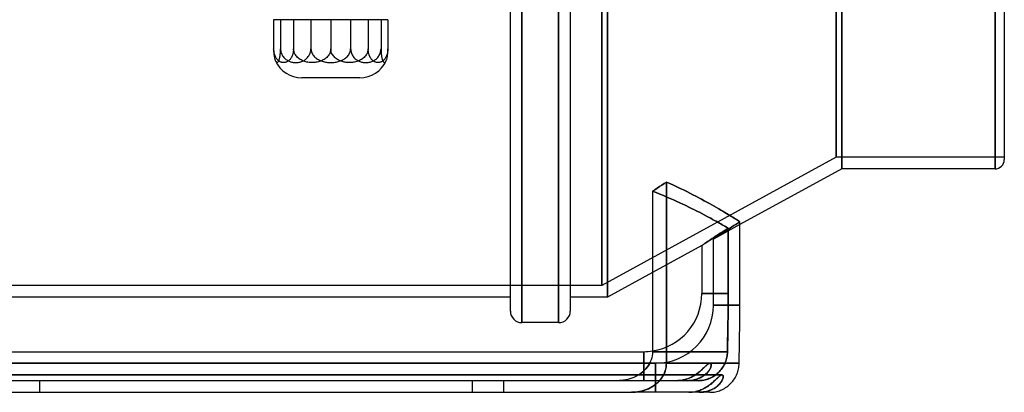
# Model space of a CAD drawing. Header units: millimetres. Extents: x -129 to 129, y -100 to 88.
# Tile 4 of 5: x -41 to 129, y -100 to -36. Entities that reach past the tile are written whole.
import ezdxf

# ---------------------------------------------------------------- set-up
doc = ezdxf.new("R2010")
doc.units = ezdxf.units.MM
doc.layers.add('HIDDEN', color=7, linetype='Continuous')
doc.layers.add('THICK', color=7, linetype='Continuous')

msp = doc.modelspace()

# ---------------------------------------------------------------- linework, layer by layer
at = {"layer": 'HIDDEN'}
for p, q in [((60.6, 83.6), (60.6, -83.6)), ((59.6, 81.6), (59.6, -81.6)), ((59.6, -81.6), (59.6, 81.6)), ((101, 61.5), (101, -61.5)), ((100, 59.5), (100, -59.5)), ((100, -59.5), (100, 59.5)), ((127.4, 0), (127.4, -61.5)), ((45.86, -88), (45.86, 0)), ((52.18, -88), (52.18, 0)), ((4.24, -35.8), (3.05, -35.8)), ((3.05, -35.8), (3.05, -40.8)), ((9.48, -35.8), (4.24, -35.8)), ((4.24, -35.8), (4.24, -40.8)), ((6.47, -35.8), (6.47, -40.8)), ((16.32, -35.8), (9.48, -35.8)), ((9.48, -35.8), (9.48, -40.8)), ((12.9, -35.8), (12.9, -40.8)), ((21.56, -35.8), (16.32, -35.8)), ((16.32, -35.8), (16.32, -40.8)), ((19.33, -35.8), (19.33, -40.8)), ((22.75, -35.8), (21.56, -35.8)), ((21.56, -35.8), (21.56, -40.8)), ((22.75, -35.8), (22.75, -40.8)), ((3.05, -40.8), (3.05, -41.01)), ((3.06, -40.99), (3.05, -40.8)), ((3.05, -41.01), (3.06, -41.22)), ((3.07, -41.18), (3.06, -40.99)), ((3.06, -41.22), (3.07, -41.41)), ((3.1, -41.36), (3.07, -41.18)), ((3.07, -41.41), (3.09, -41.6)), ((3.09, -41.6), (3.1, -41.79)), ((3.13, -41.54), (3.1, -41.36)), ((3.1, -41.79), (3.12, -41.95)), ((3.12, -41.95), (3.15, -42.11)), ((3.18, -41.71), (3.13, -41.54)), ((3.15, -42.11), (3.17, -42.26)), ((3.17, -42.26), (3.2, -42.4)), ((3.23, -41.88), (3.18, -41.71)), ((3.2, -42.4), (3.23, -42.52)), ((3.29, -42.02), (3.23, -41.88)), ((3.35, -42.16), (3.29, -42.02)), ((3.43, -42.3), (3.35, -42.16)), ((3.5, -42.42), (3.43, -42.3)), ((3.58, -42.53), (3.5, -42.42)), ((4.08, -42.45), (4.1, -42.33)), ((4.1, -42.33), (4.13, -42.19)), ((4.13, -42.19), (4.15, -42.05)), ((4.15, -42.05), (4.17, -41.9)), ((4.17, -41.9), (4.19, -41.74)), ((4.19, -41.74), (4.21, -41.56)), ((4.21, -41.56), (4.22, -41.38)), ((4.22, -41.38), (4.23, -41.19)), ((4.23, -41.19), (4.24, -40.99)), ((4.24, -40.8), (4.25, -40.99)), ((4.24, -40.99), (4.24, -40.8)), ((4.25, -40.99), (4.27, -41.18)), ((4.27, -41.18), (4.31, -41.36)), ((4.31, -41.36), (4.37, -41.54)), ((4.37, -41.54), (4.44, -41.71)), ((4.44, -41.71), (4.52, -41.88)), ((4.52, -41.88), (4.6, -42.02)), ((4.6, -42.02), (4.7, -42.16)), ((4.7, -42.16), (4.81, -42.3)), ((4.81, -42.3), (4.93, -42.42)), ((4.93, -42.42), (5.04, -42.53)), ((6.02, -42.42), (5.95, -42.53)), ((6.1, -42.3), (6.02, -42.42)), ((6.17, -42.16), (6.1, -42.3)), ((6.24, -42.02), (6.17, -42.16)), ((6.29, -41.88), (6.24, -42.02)), ((6.34, -41.71), (6.29, -41.88)), ((6.39, -41.54), (6.34, -41.71)), ((6.42, -41.36), (6.39, -41.54)), ((6.45, -41.18), (6.42, -41.36)), ((6.47, -40.99), (6.45, -41.18)), ((6.48, -40.99), (6.47, -40.8)), ((6.47, -40.8), (6.47, -40.99)), ((6.51, -41.18), (6.48, -40.99)), ((6.56, -41.36), (6.51, -41.18)), ((6.63, -41.54), (6.56, -41.36)), ((6.71, -41.71), (6.63, -41.54)), ((6.81, -41.88), (6.71, -41.71)), ((6.92, -42.02), (6.81, -41.88)), ((7.04, -42.16), (6.92, -42.02)), ((7.17, -42.3), (7.04, -42.16)), ((7.32, -42.42), (7.17, -42.3)), ((7.46, -42.53), (7.32, -42.42)), ((8.68, -42.53), (8.79, -42.42)), ((8.79, -42.42), (8.91, -42.3)), ((8.91, -42.3), (9.02, -42.16)), ((9.02, -42.16), (9.12, -42.02)), ((9.12, -42.02), (9.2, -41.88)), ((9.2, -41.88), (9.28, -41.71)), ((9.28, -41.71), (9.35, -41.54)), ((9.35, -41.54), (9.41, -41.36)), ((9.41, -41.36), (9.45, -41.18)), ((9.45, -41.18), (9.47, -40.99)), ((9.47, -40.99), (9.48, -40.8)), ((9.48, -40.8), (9.49, -40.98)), ((9.49, -40.98), (9.52, -41.17)), ((9.52, -41.17), (9.57, -41.34)), ((9.57, -41.34), (9.63, -41.51)), ((9.63, -41.51), (9.72, -41.68)), ((9.72, -41.68), (9.81, -41.84)), ((9.81, -41.84), (9.92, -41.98)), ((9.92, -41.98), (10.04, -42.12)), ((10.04, -42.12), (10.17, -42.25)), ((10.17, -42.25), (10.32, -42.37)), ((10.32, -42.37), (10.46, -42.48)), ((12.06, -42.42), (11.91, -42.53)), ((12.2, -42.3), (12.06, -42.42)), ((12.33, -42.16), (12.2, -42.3)), ((12.46, -42.02), (12.33, -42.16)), ((12.56, -41.88), (12.46, -42.02)), ((12.66, -41.71), (12.56, -41.88)), ((12.75, -41.54), (12.66, -41.71)), ((12.81, -41.36), (12.75, -41.54)), ((12.86, -41.18), (12.81, -41.36)), ((12.89, -40.99), (12.86, -41.18)), ((12.9, -40.8), (12.89, -40.99)), ((12.91, -40.99), (12.9, -40.8)), ((12.94, -41.18), (12.91, -40.99)), ((12.99, -41.36), (12.94, -41.18)), ((13.05, -41.54), (12.99, -41.36)), ((13.14, -41.71), (13.05, -41.54)), ((13.24, -41.88), (13.14, -41.71)), ((13.34, -42.02), (13.24, -41.88)), ((13.47, -42.16), (13.34, -42.02)), ((13.6, -42.3), (13.47, -42.16)), ((13.74, -42.42), (13.6, -42.3)), ((13.89, -42.53), (13.74, -42.42)), ((15.34, -42.48), (15.48, -42.37)), ((15.48, -42.37), (15.63, -42.25)), ((15.63, -42.25), (15.76, -42.12)), ((15.76, -42.12), (15.88, -41.98)), ((15.88, -41.98), (15.99, -41.84)), ((15.99, -41.84), (16.08, -41.68)), ((16.08, -41.68), (16.17, -41.51)), ((16.17, -41.51), (16.23, -41.34)), ((16.23, -41.34), (16.28, -41.17)), ((16.28, -41.17), (16.31, -40.98)), ((16.31, -40.98), (16.32, -40.8)), ((16.32, -40.8), (16.33, -40.99)), ((16.33, -40.99), (16.35, -41.18)), ((16.35, -41.18), (16.39, -41.36)), ((16.39, -41.36), (16.45, -41.54)), ((16.45, -41.54), (16.52, -41.71)), ((16.52, -41.71), (16.6, -41.88)), ((16.6, -41.88), (16.68, -42.02)), ((16.68, -42.02), (16.78, -42.16)), ((16.78, -42.16), (16.89, -42.3)), ((16.89, -42.3), (17.01, -42.42)), ((17.01, -42.42), (17.12, -42.53)), ((18.48, -42.42), (18.34, -42.53)), ((18.63, -42.3), (18.48, -42.42)), ((18.76, -42.16), (18.63, -42.3)), ((18.88, -42.02), (18.76, -42.16)), ((18.99, -41.88), (18.88, -42.02)), ((19.09, -41.71), (18.99, -41.88)), ((19.17, -41.54), (19.09, -41.71)), ((19.24, -41.36), (19.17, -41.54)), ((19.29, -41.18), (19.24, -41.36)), ((19.32, -40.99), (19.29, -41.18)), ((19.33, -40.8), (19.32, -40.99)), ((19.33, -40.99), (19.33, -40.8)), ((19.35, -41.18), (19.33, -40.99)), ((19.38, -41.36), (19.35, -41.18)), ((19.41, -41.54), (19.38, -41.36)), ((19.46, -41.71), (19.41, -41.54)), ((19.51, -41.88), (19.46, -41.71)), ((19.56, -42.02), (19.51, -41.88)), ((19.63, -42.16), (19.56, -42.02)), ((19.7, -42.3), (19.63, -42.16)), ((19.78, -42.42), (19.7, -42.3)), ((19.85, -42.53), (19.78, -42.42)), ((20.76, -42.53), (20.87, -42.42)), ((20.87, -42.42), (20.99, -42.3)), ((20.99, -42.3), (21.1, -42.16)), ((21.1, -42.16), (21.2, -42.02)), ((21.2, -42.02), (21.28, -41.88)), ((21.28, -41.88), (21.36, -41.71)), ((21.36, -41.71), (21.43, -41.54)), ((21.43, -41.54), (21.49, -41.36)), ((21.49, -41.36), (21.53, -41.18)), ((21.53, -41.18), (21.55, -40.99)), ((21.55, -40.99), (21.56, -40.8)), ((21.56, -40.8), (21.56, -40.99)), ((21.56, -40.99), (21.57, -41.19)), ((21.57, -41.19), (21.58, -41.38)), ((21.58, -41.38), (21.59, -41.56)), ((21.59, -41.56), (21.61, -41.74)), ((21.61, -41.74), (21.63, -41.9)), ((21.63, -41.9), (21.65, -42.05)), ((21.65, -42.05), (21.67, -42.19)), ((21.67, -42.19), (21.7, -42.33)), ((21.7, -42.33), (21.72, -42.45)), ((22.3, -42.42), (22.22, -42.53)), ((22.37, -42.3), (22.3, -42.42)), ((22.45, -42.16), (22.37, -42.3)), ((22.51, -42.02), (22.45, -42.16)), ((22.57, -41.88), (22.51, -42.02)), ((22.62, -41.71), (22.57, -41.88)), ((22.57, -42.52), (22.6, -42.4)), ((22.6, -42.4), (22.63, -42.26)), ((22.67, -41.54), (22.62, -41.71)), ((22.63, -42.26), (22.65, -42.11)), ((22.65, -42.11), (22.68, -41.95)), ((22.7, -41.36), (22.67, -41.54)), ((22.68, -41.95), (22.7, -41.79)), ((22.73, -41.18), (22.7, -41.36)), ((22.7, -41.79), (22.71, -41.6)), ((22.71, -41.6), (22.73, -41.41)), ((22.74, -40.99), (22.73, -41.18)), ((22.73, -41.41), (22.74, -41.22)), ((22.75, -40.8), (22.74, -40.99)), ((22.74, -41.22), (22.75, -41.01)), ((22.75, -41.01), (22.75, -40.8)), ((3.23, -42.52), (3.26, -42.63)), ((3.26, -42.63), (3.29, -42.73)), ((3.29, -42.73), (3.33, -42.82)), ((3.33, -42.82), (3.36, -42.89)), ((3.36, -42.89), (3.39, -42.96)), ((3.39, -42.96), (3.42, -43.01)), ((3.42, -43.01), (3.46, -43.06)), ((3.46, -43.06), (3.49, -43.1)), ((3.49, -43.1), (3.53, -43.13)), ((3.53, -43.13), (3.56, -43.16)), ((3.56, -43.16), (3.59, -43.17)), ((3.66, -42.63), (3.58, -42.53)), ((3.59, -43.17), (3.63, -43.18)), ((3.63, -43.18), (3.66, -43.18)), ((3.74, -42.72), (3.66, -42.63)), ((3.66, -43.18), (3.69, -43.17)), ((3.69, -43.17), (3.73, -43.16)), ((3.73, -43.16), (3.76, -43.14)), ((3.83, -42.81), (3.74, -42.72)), ((3.76, -43.14), (3.8, -43.11)), ((3.8, -43.11), (3.83, -43.07)), ((3.92, -42.88), (3.83, -42.81)), ((3.83, -43.07), (3.86, -43.02)), ((3.86, -43.02), (3.9, -42.96)), ((3.9, -42.96), (3.93, -42.9)), ((4, -42.94), (3.92, -42.88)), ((3.93, -42.9), (3.96, -42.83)), ((3.96, -42.83), (3.99, -42.75)), ((3.99, -42.75), (4.02, -42.66)), ((4.1, -43), (4, -42.94)), ((4.02, -42.66), (4.05, -42.56)), ((4.05, -42.56), (4.08, -42.45)), ((4.19, -43.05), (4.1, -43)), ((4.29, -43.09), (4.19, -43.05)), ((4.38, -43.12), (4.29, -43.09)), ((4.48, -43.15), (4.38, -43.12)), ((4.58, -43.17), (4.48, -43.15)), ((4.67, -43.18), (4.58, -43.17)), ((4.76, -43.18), (4.67, -43.18)), ((4.85, -43.18), (4.76, -43.18)), ((4.95, -43.17), (4.85, -43.18)), ((5.04, -43.15), (4.95, -43.17)), ((5.04, -42.53), (5.17, -42.63)), ((5.14, -43.12), (5.04, -43.15)), ((5.24, -43.09), (5.14, -43.12)), ((5.17, -42.63), (5.3, -42.72)), ((5.33, -43.05), (5.24, -43.09)), ((5.3, -42.72), (5.43, -42.81)), ((5.43, -43), (5.33, -43.05)), ((5.43, -42.81), (5.56, -42.88)), ((5.52, -42.94), (5.43, -43)), ((5.61, -42.88), (5.52, -42.94)), ((5.56, -42.88), (5.7, -42.94)), ((5.69, -42.81), (5.61, -42.88)), ((5.78, -42.72), (5.69, -42.81)), ((5.7, -42.94), (5.84, -43)), ((5.87, -42.63), (5.78, -42.72)), ((5.84, -43), (5.98, -43.05)), ((5.95, -42.53), (5.87, -42.63)), ((5.98, -43.05), (6.13, -43.09)), ((6.13, -43.09), (6.28, -43.12)), ((6.28, -43.12), (6.43, -43.15)), ((6.43, -43.15), (6.57, -43.17)), ((6.57, -43.17), (6.72, -43.18)), ((6.72, -43.18), (6.86, -43.18)), ((6.86, -43.18), (7, -43.18)), ((7, -43.18), (7.15, -43.17)), ((7.15, -43.17), (7.29, -43.15)), ((7.29, -43.15), (7.44, -43.12)), ((7.44, -43.12), (7.59, -43.09)), ((7.61, -42.63), (7.46, -42.53)), ((7.59, -43.09), (7.74, -43.05)), ((7.77, -42.72), (7.61, -42.63)), ((7.74, -43.05), (7.88, -43)), ((7.94, -42.81), (7.77, -42.72)), ((7.88, -43), (8.02, -42.94)), ((8.1, -42.88), (7.94, -42.81)), ((8.02, -42.94), (8.16, -42.88)), ((8.26, -42.94), (8.1, -42.88)), ((8.16, -42.88), (8.29, -42.81)), ((8.43, -43), (8.26, -42.94)), ((8.29, -42.81), (8.42, -42.72)), ((8.42, -42.72), (8.55, -42.63)), ((8.61, -43.05), (8.43, -43)), ((8.55, -42.63), (8.68, -42.53)), ((8.79, -43.09), (8.61, -43.05)), ((8.97, -43.12), (8.79, -43.09)), ((9.15, -43.15), (8.97, -43.12)), ((9.34, -43.17), (9.15, -43.15)), ((9.51, -43.18), (9.34, -43.17)), ((9.69, -43.18), (9.51, -43.18)), ((9.86, -43.18), (9.69, -43.18)), ((10.04, -43.17), (9.86, -43.18)), ((10.22, -43.15), (10.04, -43.17)), ((10.4, -43.12), (10.22, -43.15)), ((10.58, -43.09), (10.4, -43.12)), ((10.46, -42.48), (10.61, -42.58)), ((10.76, -43.05), (10.58, -43.09)), ((10.61, -42.58), (10.77, -42.68)), ((10.94, -43), (10.76, -43.05)), ((10.77, -42.68), (10.94, -42.76)), ((10.94, -42.76), (11.11, -42.84)), ((11.11, -42.94), (10.94, -43)), ((11.11, -42.84), (11.27, -42.9)), ((11.28, -42.88), (11.11, -42.94)), ((11.27, -42.9), (11.44, -42.96)), ((11.43, -42.81), (11.28, -42.88)), ((11.6, -42.72), (11.43, -42.81)), ((11.44, -42.96), (11.62, -43.01)), ((11.76, -42.63), (11.6, -42.72)), ((11.62, -43.01), (11.8, -43.06)), ((11.91, -42.53), (11.76, -42.63)), ((11.8, -43.06), (11.99, -43.1)), ((11.99, -43.1), (12.17, -43.13)), ((12.17, -43.13), (12.36, -43.15)), ((12.36, -43.15), (12.54, -43.17)), ((12.54, -43.17), (12.72, -43.18)), ((12.72, -43.18), (12.9, -43.18)), ((12.9, -43.18), (13.08, -43.18)), ((13.08, -43.18), (13.26, -43.17)), ((13.26, -43.17), (13.44, -43.15)), ((13.44, -43.15), (13.63, -43.13)), ((13.63, -43.13), (13.81, -43.1)), ((13.81, -43.1), (14, -43.06)), ((14.04, -42.63), (13.89, -42.53)), ((14, -43.06), (14.18, -43.01)), ((14.2, -42.72), (14.04, -42.63)), ((14.18, -43.01), (14.36, -42.96)), ((14.37, -42.81), (14.2, -42.72)), ((14.36, -42.96), (14.53, -42.9)), ((14.52, -42.88), (14.37, -42.81)), ((14.69, -42.94), (14.52, -42.88)), ((14.53, -42.9), (14.69, -42.84)), ((14.69, -42.84), (14.86, -42.76)), ((14.86, -43), (14.69, -42.94)), ((14.86, -42.76), (15.03, -42.68)), ((15.04, -43.05), (14.86, -43)), ((15.03, -42.68), (15.19, -42.58)), ((15.22, -43.09), (15.04, -43.05)), ((15.19, -42.58), (15.34, -42.48)), ((15.4, -43.12), (15.22, -43.09)), ((15.58, -43.15), (15.4, -43.12)), ((15.76, -43.17), (15.58, -43.15)), ((15.94, -43.18), (15.76, -43.17)), ((16.11, -43.18), (15.94, -43.18)), ((16.29, -43.18), (16.11, -43.18)), ((16.46, -43.17), (16.29, -43.18)), ((16.65, -43.15), (16.46, -43.17)), ((16.83, -43.12), (16.65, -43.15)), ((17.01, -43.09), (16.83, -43.12)), ((17.19, -43.05), (17.01, -43.09)), ((17.12, -42.53), (17.25, -42.63)), ((17.37, -43), (17.19, -43.05)), ((17.25, -42.63), (17.38, -42.72)), ((17.54, -42.94), (17.37, -43)), ((17.38, -42.72), (17.51, -42.81)), ((17.51, -42.81), (17.64, -42.88)), ((17.7, -42.88), (17.54, -42.94)), ((17.64, -42.88), (17.78, -42.94)), ((17.86, -42.81), (17.7, -42.88)), ((17.78, -42.94), (17.92, -43)), ((18.03, -42.72), (17.86, -42.81)), ((17.92, -43), (18.06, -43.05)), ((18.19, -42.63), (18.03, -42.72)), ((18.06, -43.05), (18.21, -43.09)), ((18.34, -42.53), (18.19, -42.63)), ((18.21, -43.09), (18.36, -43.12)), ((18.36, -43.12), (18.51, -43.15)), ((18.51, -43.15), (18.65, -43.17)), ((18.65, -43.17), (18.8, -43.18)), ((18.8, -43.18), (18.94, -43.18)), ((18.94, -43.18), (19.08, -43.18)), ((19.08, -43.18), (19.23, -43.17)), ((19.23, -43.17), (19.37, -43.15)), ((19.37, -43.15), (19.52, -43.12)), ((19.52, -43.12), (19.67, -43.09)), ((19.67, -43.09), (19.82, -43.05)), ((19.82, -43.05), (19.96, -43)), ((19.93, -42.63), (19.85, -42.53)), ((20.02, -42.72), (19.93, -42.63)), ((19.96, -43), (20.1, -42.94)), ((20.11, -42.81), (20.02, -42.72)), ((20.1, -42.94), (20.24, -42.88)), ((20.19, -42.88), (20.11, -42.81)), ((20.28, -42.94), (20.19, -42.88)), ((20.24, -42.88), (20.37, -42.81)), ((20.37, -43), (20.28, -42.94)), ((20.37, -42.81), (20.5, -42.72)), ((20.47, -43.05), (20.37, -43)), ((20.56, -43.09), (20.47, -43.05)), ((20.5, -42.72), (20.63, -42.63)), ((20.66, -43.12), (20.56, -43.09)), ((20.63, -42.63), (20.76, -42.53)), ((20.76, -43.15), (20.66, -43.12)), ((20.85, -43.17), (20.76, -43.15)), ((20.95, -43.18), (20.85, -43.17)), ((21.04, -43.18), (20.95, -43.18)), ((21.13, -43.18), (21.04, -43.18)), ((21.22, -43.17), (21.13, -43.18)), ((21.32, -43.15), (21.22, -43.17)), ((21.42, -43.12), (21.32, -43.15)), ((21.51, -43.09), (21.42, -43.12)), ((21.61, -43.05), (21.51, -43.09)), ((21.7, -43), (21.61, -43.05)), ((21.8, -42.94), (21.7, -43)), ((21.72, -42.45), (21.75, -42.56)), ((21.75, -42.56), (21.78, -42.66)), ((21.78, -42.66), (21.81, -42.75)), ((21.88, -42.88), (21.8, -42.94)), ((21.81, -42.75), (21.84, -42.83)), ((21.84, -42.83), (21.87, -42.9)), ((21.87, -42.9), (21.9, -42.96)), ((21.97, -42.81), (21.88, -42.88)), ((21.9, -42.96), (21.94, -43.02)), ((21.94, -43.02), (21.97, -43.07)), ((22.06, -42.72), (21.97, -42.81)), ((21.97, -43.07), (22, -43.11)), ((22, -43.11), (22.04, -43.14)), ((22.04, -43.14), (22.07, -43.16)), ((22.14, -42.63), (22.06, -42.72)), ((22.07, -43.16), (22.11, -43.17)), ((22.11, -43.17), (22.14, -43.18)), ((22.22, -42.53), (22.14, -42.63)), ((22.14, -43.18), (22.17, -43.18)), ((22.17, -43.18), (22.21, -43.17)), ((22.21, -43.17), (22.24, -43.16)), ((22.24, -43.16), (22.27, -43.13)), ((22.27, -43.13), (22.31, -43.1)), ((22.31, -43.1), (22.34, -43.06)), ((22.34, -43.06), (22.38, -43.01)), ((22.38, -43.01), (22.41, -42.96)), ((22.41, -42.96), (22.44, -42.89)), ((22.44, -42.89), (22.47, -42.82)), ((22.47, -42.82), (22.51, -42.73)), ((22.51, -42.73), (22.54, -42.63)), ((22.54, -42.63), (22.57, -42.52)), ((12.9, -45.8), (7.9, -45.8)), ((17.9, -45.8), (12.9, -45.8)), ((100, -59.5), (59.6, -81.6)), ((129, -59.5), (100, -59.5)), ((69.96, -64.29), (69.57, -64.56)), ((70.36, -64.03), (69.96, -64.29)), ((70.75, -63.77), (70.36, -64.03)), ((70.75, -95), (70.75, -63.77)), ((71.36, -64.04), (70.75, -63.77)), ((71.97, -64.31), (71.36, -64.04)), ((72.56, -64.59), (71.97, -64.31)), ((68.77, -65.09), (68.37, -65.36)), ((69, -65.6), (68.37, -65.36)), ((68.37, -65.36), (69, -65.6)), ((69.17, -64.82), (68.77, -65.09)), ((69.63, -65.85), (69, -65.6)), ((69, -65.6), (69.63, -65.85)), ((69.57, -64.56), (69.17, -64.82)), ((70.24, -66.1), (69.63, -65.85)), ((69.63, -65.85), (70.24, -66.1)), ((70.83, -66.35), (70.24, -66.1)), ((70.24, -66.1), (70.83, -66.35)), ((73.13, -64.86), (72.56, -64.59)), ((73.7, -65.14), (73.13, -64.86)), ((74.25, -65.41), (73.7, -65.14)), ((74.79, -65.68), (74.25, -65.41)), ((75.31, -65.95), (74.79, -65.68)), ((75.83, -66.22), (75.31, -65.95)), ((71.42, -66.6), (70.83, -66.35)), ((70.83, -66.35), (71.42, -66.6)), ((71.99, -66.85), (71.42, -66.6)), ((71.42, -66.6), (71.99, -66.85)), ((72.54, -67.1), (71.99, -66.85)), ((71.99, -66.85), (72.54, -67.1)), ((73.08, -67.35), (72.54, -67.1)), ((72.54, -67.1), (73.08, -67.35)), ((73.61, -67.59), (73.08, -67.35)), ((73.08, -67.35), (73.61, -67.59)), ((74.12, -67.84), (73.61, -67.59)), ((73.61, -67.59), (74.12, -67.84)), ((74.62, -68.08), (74.12, -67.84)), ((74.12, -67.84), (74.62, -68.08)), ((76.32, -66.48), (75.83, -66.22)), ((76.81, -66.74), (76.32, -66.48)), ((77.28, -66.99), (76.81, -66.74)), ((77.73, -67.24), (77.28, -66.99)), ((78.17, -67.48), (77.73, -67.24)), ((78.59, -67.72), (78.17, -67.48)), ((79, -67.95), (78.59, -67.72)), ((75.1, -68.31), (74.62, -68.08)), ((74.62, -68.08), (75.1, -68.31)), ((75.57, -68.54), (75.1, -68.31)), ((75.1, -68.31), (75.57, -68.54)), ((76.02, -68.77), (75.57, -68.54)), ((75.57, -68.54), (76.02, -68.77)), ((76.46, -68.99), (76.02, -68.77)), ((76.02, -68.77), (76.46, -68.99)), ((76.88, -69.21), (76.46, -68.99)), ((76.46, -68.99), (76.88, -69.21)), ((77.28, -69.42), (76.88, -69.21)), ((76.88, -69.21), (77.28, -69.42)), ((77.66, -69.63), (77.28, -69.42)), ((77.28, -69.42), (77.66, -69.63)), ((79.39, -68.18), (79, -67.95)), ((79.77, -68.4), (79.39, -68.18)), ((80.13, -68.61), (79.77, -68.4)), ((80.47, -68.81), (80.13, -68.61)), ((80.8, -69), (80.47, -68.81)), ((81.11, -69.19), (80.8, -69)), ((81.41, -69.37), (81.11, -69.19)), ((81.69, -69.54), (81.41, -69.37)), ((81.95, -69.69), (81.69, -69.54)), ((78.03, -69.82), (77.66, -69.63)), ((77.66, -69.63), (78.03, -69.82)), ((78.39, -70.01), (78.03, -69.82)), ((78.03, -69.82), (78.39, -70.01)), ((78.72, -70.2), (78.39, -70.01)), ((78.39, -70.01), (78.72, -70.2)), ((79.04, -70.37), (78.72, -70.2)), ((78.72, -70.2), (79.04, -70.37)), ((83.43, -71.11), (78.85, -73.62)), ((79.35, -70.54), (79.04, -70.37)), ((79.04, -70.37), (79.35, -70.54)), ((79.63, -70.7), (79.35, -70.54)), ((79.35, -70.54), (79.63, -70.7)), ((79.9, -70.85), (79.63, -70.7)), ((79.63, -70.7), (79.9, -70.85)), ((80.15, -70.99), (79.9, -70.85)), ((79.9, -70.85), (80.15, -70.99)), ((80.38, -71.12), (80.15, -70.99)), ((80.15, -70.99), (80.38, -71.12)), ((80.6, -71.25), (80.38, -71.12)), ((80.38, -71.12), (80.6, -71.25)), ((80.8, -71.36), (80.6, -71.25)), ((80.6, -71.25), (80.8, -71.36)), ((82.19, -69.84), (81.95, -69.69)), ((82.38, -71.28), (82.05, -71.49)), ((82.05, -71.49), (82.38, -71.28)), ((82.42, -69.98), (82.19, -69.84)), ((82.72, -71.06), (82.38, -71.28)), ((82.38, -71.28), (82.72, -71.06)), ((82.63, -70.11), (82.42, -69.98)), ((82.82, -70.24), (82.63, -70.11)), ((83.07, -70.84), (82.72, -71.06)), ((82.72, -71.06), (83.07, -70.84)), ((83, -70.35), (82.82, -70.24)), ((83.16, -70.45), (83, -70.35)), ((83.43, -70.61), (83.07, -70.84)), ((83.07, -70.84), (83.43, -70.61)), ((83.3, -70.53), (83.16, -70.45)), ((83.43, -70.61), (83.3, -70.53)), ((79.43, -72.99), (79.73, -72.8)), ((79.73, -72.8), (79.43, -72.99)), ((79.73, -72.8), (80.04, -72.6)), ((80.04, -72.6), (79.73, -72.8)), ((79.94, -72.88), (79.74, -73.01)), ((79.74, -73.01), (79.94, -72.88)), ((80.16, -72.73), (79.94, -72.88)), ((79.94, -72.88), (80.16, -72.73)), ((80.04, -72.6), (80.37, -72.39)), ((80.37, -72.39), (80.04, -72.6)), ((80.39, -72.58), (80.16, -72.73)), ((80.16, -72.73), (80.39, -72.58)), ((80.37, -72.39), (80.71, -72.17)), ((80.71, -72.17), (80.37, -72.39)), ((80.63, -72.42), (80.39, -72.58)), ((80.39, -72.58), (80.63, -72.42)), ((80.88, -72.26), (80.63, -72.42)), ((80.63, -72.42), (80.88, -72.26)), ((80.71, -72.17), (81.06, -71.95)), ((81.06, -71.95), (80.71, -72.17)), ((80.98, -71.47), (80.8, -71.36)), ((80.8, -71.36), (80.98, -71.47)), ((81.15, -72.08), (80.88, -72.26)), ((80.88, -72.26), (81.15, -72.08)), ((81.14, -71.56), (80.98, -71.47)), ((80.98, -71.47), (81.14, -71.56)), ((81.06, -71.95), (81.42, -71.72)), ((81.42, -71.72), (81.06, -71.95)), ((81.29, -71.65), (81.14, -71.56)), ((81.14, -71.56), (81.29, -71.65)), ((81.43, -71.89), (81.15, -72.08)), ((81.15, -72.08), (81.43, -71.89)), ((81.42, -71.72), (81.29, -71.65)), ((81.29, -71.65), (81.42, -71.72)), ((81.42, -71.72), (81.42, -83)), ((81.42, -83), (81.42, -71.72)), ((81.73, -71.7), (81.43, -71.89)), ((81.43, -71.89), (81.73, -71.7)), ((82.05, -71.49), (81.73, -71.7)), ((81.73, -71.7), (82.05, -71.49)), ((76.89, -74.68), (76.95, -74.64)), ((76.95, -74.64), (76.89, -74.68)), ((76.95, -74.64), (77.03, -74.59)), ((77.03, -74.59), (76.95, -74.64)), ((77.03, -74.59), (77.13, -74.52)), ((77.13, -74.52), (77.03, -74.59)), ((77.13, -74.52), (77.25, -74.44)), ((77.25, -74.44), (77.13, -74.52)), ((77.25, -74.44), (77.39, -74.34)), ((77.39, -74.34), (77.25, -74.44)), ((77.39, -74.34), (77.56, -74.23)), ((77.56, -74.23), (77.39, -74.34)), ((77.56, -74.23), (77.74, -74.11)), ((77.74, -74.11), (77.56, -74.23)), ((77.74, -74.11), (77.94, -73.97)), ((77.94, -73.97), (77.74, -74.11)), ((77.94, -73.97), (78.16, -73.83)), ((78.16, -73.83), (77.94, -73.97)), ((78.16, -73.83), (78.39, -73.68)), ((78.39, -73.68), (78.16, -73.83)), ((78.39, -73.68), (78.62, -73.52)), ((78.62, -73.52), (78.39, -73.68)), ((78.62, -73.52), (78.87, -73.36)), ((78.87, -73.36), (78.62, -73.52)), ((78.86, -73.61), (78.85, -73.62)), ((78.85, -73.62), (78.86, -73.61)), ((78.85, -85), (78.85, -73.62)), ((78.89, -73.59), (78.86, -73.61)), ((78.86, -73.61), (78.89, -73.59)), ((78.87, -73.36), (79.14, -73.18)), ((79.14, -73.18), (78.87, -73.36)), ((78.95, -73.55), (78.89, -73.59)), ((78.89, -73.59), (78.95, -73.55)), ((79.03, -73.5), (78.95, -73.55)), ((78.95, -73.55), (79.03, -73.5)), ((79.13, -73.43), (79.03, -73.5)), ((79.03, -73.5), (79.13, -73.43)), ((79.25, -73.34), (79.13, -73.43)), ((79.13, -73.43), (79.25, -73.34)), ((79.14, -73.18), (79.43, -72.99)), ((79.43, -72.99), (79.14, -73.18)), ((79.39, -73.25), (79.25, -73.34)), ((79.25, -73.34), (79.39, -73.25)), ((79.56, -73.14), (79.39, -73.25)), ((79.39, -73.25), (79.56, -73.14)), ((79.74, -73.01), (79.56, -73.14)), ((79.56, -73.14), (79.74, -73.01)), ((76.85, -74.71), (68.37, -79.35)), ((76.85, -74.71), (76.86, -74.7)), ((76.86, -74.7), (76.85, -74.71)), ((76.85, -74.71), (76.85, -83)), ((76.86, -74.7), (76.89, -74.68)), ((76.89, -74.68), (76.86, -74.7)), ((59.6, -81.6), (-57.55, -81.6)), ((81.42, -83), (76.85, -83)), ((76.85, -83), (81.42, -83)), ((81.42, -83), (81.42, -83.72)), ((81.42, -83.72), (81.42, -83)), ((81.42, -83.72), (81.41, -84.42)), ((81.41, -84.42), (81.42, -83.72)), ((81.41, -84.42), (81.41, -85.11)), ((81.41, -85.11), (81.41, -84.42)), ((83.43, -85), (78.85, -85)), ((78.85, -85), (83.43, -85)), ((81.39, -86.49), (81.38, -87.19)), ((81.38, -87.2), (81.39, -86.5)), ((81.4, -85.8), (81.39, -86.49)), ((81.39, -86.5), (81.4, -85.81)), ((81.41, -85.11), (81.4, -85.8)), ((81.4, -85.81), (81.41, -85.11)), ((81.37, -87.9), (81.36, -88.62)), ((81.36, -88.64), (81.37, -87.92)), ((81.38, -87.19), (81.37, -87.9)), ((81.37, -87.92), (81.38, -87.2)), ((81.34, -89.35), (81.33, -90.07)), ((81.33, -90.08), (81.34, -89.36)), ((81.36, -88.62), (81.34, -89.35)), ((81.34, -89.36), (81.36, -88.64)), ((81.3, -91.53), (81.29, -92.26)), ((81.29, -92.26), (81.3, -91.53)), ((81.32, -90.8), (81.3, -91.53)), ((81.3, -91.53), (81.31, -90.81)), ((81.31, -90.81), (81.33, -90.08)), ((81.33, -90.07), (81.32, -90.8)), ((66.85, -93), (66.85, -98)), ((68.37, -93), (81.27, -93)), ((81.27, -93), (68.37, -93)), ((81.26, -93.24), (81.24, -93.47)), ((81.24, -93.47), (81.26, -93.24)), ((81.27, -93), (81.26, -93.24)), ((81.26, -93.24), (81.27, -93)), ((81.29, -92.26), (81.27, -93)), ((81.27, -93), (81.29, -92.26)), ((-68.85, -95), (68.85, -95)), ((66.85, -98), (66.85, -95)), ((78.26, -95), (67.87, -95)), ((68.85, -95), (68.85, -100)), ((68.85, -100), (68.85, -95)), ((70.75, -95), (70.74, -95.34)), ((70.75, -95), (83.29, -95)), ((78.08, -95.05), (78.14, -95.02)), ((78.14, -95.02), (78.08, -95.05)), ((78.14, -95.02), (78.2, -95.01)), ((78.2, -95.01), (78.14, -95.02)), ((78.2, -95.01), (78.26, -95)), ((78.26, -95), (78.2, -95.01)), ((78.26, -95), (78.31, -95.01)), ((78.31, -95.01), (78.26, -95)), ((78.31, -95.01), (78.36, -95.02)), ((78.36, -95.02), (78.31, -95.01)), ((78.36, -95.02), (78.4, -95.05)), ((78.4, -95.05), (78.36, -95.02)), ((80.89, -94.85), (80.8, -95.07)), ((80.8, -95.07), (80.89, -94.85)), ((80.98, -94.63), (80.89, -94.85)), ((80.89, -94.85), (80.98, -94.63)), ((81.05, -94.4), (80.98, -94.63)), ((80.98, -94.63), (81.05, -94.4)), ((81.12, -94.17), (81.05, -94.4)), ((81.05, -94.4), (81.12, -94.17)), ((81.17, -93.94), (81.12, -94.17)), ((81.12, -94.17), (81.17, -93.94)), ((81.21, -93.71), (81.17, -93.94)), ((81.17, -93.94), (81.21, -93.71)), ((81.24, -93.47), (81.21, -93.71)), ((81.21, -93.71), (81.24, -93.47)), ((66.4, -96.7), (66.68, -96.48)), ((66.68, -96.48), (66.94, -96.24)), ((66.94, -96.24), (67.19, -95.98)), ((67.19, -95.98), (67.42, -95.69)), ((67.42, -95.69), (67.64, -95.39)), ((67.64, -95.39), (67.83, -95.08)), ((70.4, -96.69), (70.26, -96.99)), ((70.52, -96.37), (70.4, -96.69)), ((70.62, -96.03), (70.52, -96.37)), ((70.7, -95.68), (70.62, -96.03)), ((70.74, -95.34), (70.7, -95.68)), ((76, -96.81), (76.17, -96.68)), ((76.23, -96.64), (76.07, -96.76)), ((76.17, -96.68), (76.33, -96.56)), ((76.38, -96.52), (76.23, -96.64)), ((76.33, -96.56), (76.48, -96.43)), ((76.53, -96.39), (76.38, -96.52)), ((76.48, -96.43), (76.63, -96.31)), ((76.67, -96.27), (76.53, -96.39)), ((76.63, -96.31), (76.77, -96.19)), ((76.81, -96.15), (76.67, -96.27)), ((76.77, -96.19), (76.9, -96.07)), ((76.94, -96.03), (76.81, -96.15)), ((76.9, -96.07), (77.03, -95.95)), ((77.06, -95.92), (76.94, -96.03)), ((77.03, -95.95), (77.15, -95.84)), ((77.18, -95.81), (77.06, -95.92)), ((77.15, -95.84), (77.26, -95.73)), ((77.29, -95.7), (77.18, -95.81)), ((77.26, -95.73), (77.37, -95.62)), ((77.4, -95.6), (77.29, -95.7)), ((77.37, -95.62), (77.48, -95.52)), ((77.5, -95.51), (77.4, -95.6)), ((77.48, -95.52), (77.58, -95.43)), ((77.59, -95.42), (77.5, -95.51)), ((77.58, -95.43), (77.67, -95.35)), ((77.68, -95.33), (77.59, -95.42)), ((77.67, -95.35), (77.76, -95.27)), ((77.8, -96.63), (77.67, -96.76)), ((77.77, -95.26), (77.68, -95.33)), ((77.68, -96.75), (77.81, -96.62)), ((77.76, -95.27), (77.85, -95.2)), ((77.85, -95.19), (77.77, -95.26)), ((77.92, -96.5), (77.8, -96.63)), ((77.81, -96.62), (77.93, -96.49)), ((77.85, -95.2), (77.93, -95.14)), ((77.93, -95.14), (77.85, -95.19)), ((78.03, -96.37), (77.92, -96.5)), ((77.93, -95.14), (78, -95.09)), ((78.01, -95.09), (77.93, -95.14)), ((77.93, -96.49), (78.04, -96.35)), ((78, -95.09), (78.08, -95.05)), ((78.08, -95.05), (78.01, -95.09)), ((78.12, -96.23), (78.03, -96.37)), ((78.04, -96.35), (78.14, -96.21)), ((78.21, -96.1), (78.12, -96.23)), ((78.14, -96.21), (78.23, -96.08)), ((78.29, -95.97), (78.21, -96.1)), ((78.23, -96.08), (78.3, -95.94)), ((78.35, -95.84), (78.29, -95.97)), ((78.3, -95.94), (78.36, -95.82)), ((78.4, -95.71), (78.35, -95.84)), ((78.36, -95.82), (78.41, -95.69)), ((78.4, -95.05), (78.43, -95.1)), ((78.43, -95.09), (78.4, -95.05)), ((78.44, -95.6), (78.4, -95.71)), ((78.41, -95.69), (78.44, -95.58)), ((78.45, -95.14), (78.43, -95.09)), ((78.43, -95.1), (78.46, -95.15)), ((78.44, -95.58), (78.46, -95.47)), ((78.46, -95.49), (78.44, -95.6)), ((78.47, -95.21), (78.45, -95.14)), ((78.46, -95.15), (78.47, -95.22)), ((78.46, -95.47), (78.48, -95.37)), ((78.48, -95.39), (78.46, -95.49)), ((78.48, -95.28), (78.47, -95.21)), ((78.47, -95.22), (78.48, -95.3)), ((78.48, -95.37), (78.48, -95.28)), ((78.48, -95.3), (78.48, -95.39)), ((79.69, -96.62), (79.51, -96.78)), ((79.51, -96.78), (79.69, -96.62)), ((79.86, -96.45), (79.69, -96.62)), ((79.69, -96.62), (79.86, -96.45)), ((80.02, -96.27), (79.86, -96.45)), ((79.86, -96.45), (80.02, -96.27)), ((80.17, -96.09), (80.02, -96.27)), ((80.02, -96.27), (80.17, -96.09)), ((80.32, -95.9), (80.17, -96.09)), ((80.17, -96.09), (80.32, -95.9)), ((80.45, -95.7), (80.32, -95.9)), ((80.32, -95.9), (80.45, -95.7)), ((80.58, -95.5), (80.45, -95.7)), ((80.45, -95.7), (80.58, -95.5)), ((80.69, -95.29), (80.58, -95.5)), ((80.58, -95.5), (80.69, -95.29)), ((80.8, -95.07), (80.69, -95.29)), ((80.69, -95.29), (80.8, -95.07)), ((80.34, -97), (-80.34, -97)), ((-80.34, -97), (80.34, -97)), ((-37.25, -100), (-37.25, -98)), ((-37.25, -100), (-37.25, -98)), ((37.25, -98), (37.25, -100)), ((37.25, -98), (37.25, -100)), ((42.75, -100), (42.75, -98)), ((42.75, -100), (42.75, -98)), ((72.5, -98), (62.3, -98)), ((69.2, -98.37), (68.95, -98.58)), ((69.44, -98.13), (69.2, -98.37)), ((69.68, -97.87), (69.44, -98.13)), ((69.9, -97.59), (69.68, -97.87)), ((70.09, -97.29), (69.9, -97.59)), ((70.26, -96.99), (70.09, -97.29)), ((72.5, -98), (72.76, -97.99)), ((72.74, -97.99), (72.5, -98)), ((74.33, -98), (72.5, -98)), ((72.99, -97.98), (72.74, -97.99)), ((72.76, -97.99), (73.02, -97.98)), ((73.23, -97.95), (72.99, -97.98)), ((73.02, -97.98), (73.27, -97.95)), ((73.47, -97.91), (73.23, -97.95)), ((73.27, -97.95), (73.52, -97.91)), ((73.7, -97.87), (73.47, -97.91)), ((73.52, -97.91), (73.76, -97.86)), ((73.93, -97.81), (73.7, -97.87)), ((73.76, -97.86), (74, -97.8)), ((74.16, -97.75), (73.93, -97.81)), ((74, -97.8), (74.23, -97.73)), ((74.37, -97.68), (74.16, -97.75)), ((74.23, -97.73), (74.45, -97.65)), ((74.58, -97.99), (74.33, -98)), ((74.33, -98), (74.59, -97.99)), ((76.23, -98), (74.33, -98)), ((74.59, -97.6), (74.37, -97.68)), ((74.45, -97.65), (74.67, -97.56)), ((74.83, -97.98), (74.58, -97.99)), ((74.79, -97.51), (74.59, -97.6)), ((74.59, -97.99), (74.83, -97.98)), ((74.67, -97.56), (74.88, -97.47)), ((75, -97.42), (74.79, -97.51)), ((75.08, -97.95), (74.83, -97.98)), ((74.83, -97.98), (75.08, -97.95)), ((74.88, -97.47), (75.08, -97.37)), ((75.19, -97.32), (75, -97.42)), ((75.08, -97.37), (75.28, -97.27)), ((75.32, -97.91), (75.08, -97.95)), ((75.08, -97.95), (75.33, -97.91)), ((75.38, -97.21), (75.19, -97.32)), ((75.28, -97.27), (75.47, -97.16)), ((75.56, -97.86), (75.32, -97.91)), ((75.33, -97.91), (75.57, -97.85)), ((75.56, -97.1), (75.38, -97.21)), ((75.47, -97.16), (75.65, -97.05)), ((75.74, -96.99), (75.56, -97.1)), ((75.79, -97.8), (75.56, -97.86)), ((75.57, -97.85), (75.81, -97.79)), ((75.65, -97.05), (75.83, -96.93)), ((75.91, -96.88), (75.74, -96.99)), ((76.02, -97.73), (75.79, -97.8)), ((75.81, -97.79), (76.04, -97.72)), ((75.83, -96.93), (76, -96.81)), ((76.07, -96.76), (75.91, -96.88)), ((76.24, -97.65), (76.02, -97.73)), ((76.04, -97.72), (76.26, -97.64)), ((76.47, -97.99), (76.23, -98)), ((76.23, -98), (76.47, -97.99)), ((76.45, -97.56), (76.24, -97.65)), ((76.26, -97.64), (76.47, -97.55)), ((76.65, -97.46), (76.45, -97.56)), ((76.47, -97.55), (76.67, -97.45)), ((76.71, -97.98), (76.47, -97.99)), ((76.47, -97.99), (76.7, -97.98)), ((76.85, -97.36), (76.65, -97.46)), ((76.67, -97.45), (76.87, -97.35)), ((76.7, -97.98), (76.94, -97.95)), ((76.94, -97.95), (76.71, -97.98)), ((77.03, -97.25), (76.85, -97.36)), ((76.87, -97.35), (77.05, -97.24)), ((77.18, -97.91), (76.94, -97.95)), ((76.94, -97.95), (77.18, -97.91)), ((77.21, -97.13), (77.03, -97.25)), ((77.05, -97.24), (77.22, -97.12)), ((77.41, -97.86), (77.18, -97.91)), ((77.18, -97.91), (77.41, -97.86)), ((77.37, -97.01), (77.21, -97.13)), ((77.22, -97.12), (77.39, -97)), ((77.52, -96.89), (77.37, -97.01)), ((77.39, -97), (77.54, -96.88)), ((77.64, -97.8), (77.41, -97.86)), ((77.41, -97.86), (77.64, -97.8)), ((77.67, -96.76), (77.52, -96.89)), ((77.54, -96.88), (77.68, -96.75)), ((77.87, -97.72), (77.64, -97.8)), ((77.64, -97.8), (77.87, -97.72)), ((78.09, -97.64), (77.87, -97.72)), ((77.87, -97.72), (78.09, -97.64)), ((78.31, -97.55), (78.09, -97.64)), ((78.09, -97.64), (78.31, -97.55)), ((78.52, -97.44), (78.31, -97.55)), ((78.31, -97.55), (78.52, -97.44)), ((78.73, -97.33), (78.52, -97.44)), ((78.52, -97.44), (78.73, -97.33)), ((78.68, -98.36), (78.53, -98.48)), ((78.82, -98.23), (78.68, -98.36)), ((78.94, -97.2), (78.73, -97.33)), ((78.73, -97.33), (78.94, -97.2)), ((78.95, -98.11), (78.82, -98.23)), ((79.14, -97.07), (78.94, -97.2)), ((78.94, -97.2), (79.14, -97.07)), ((79.08, -97.99), (78.95, -98.11)), ((79.2, -97.88), (79.08, -97.99)), ((79.33, -96.93), (79.14, -97.07)), ((79.14, -97.07), (79.33, -96.93)), ((79.32, -97.76), (79.2, -97.88)), ((79.43, -97.66), (79.32, -97.76)), ((79.51, -96.78), (79.33, -96.93)), ((79.33, -96.93), (79.51, -96.78)), ((79.54, -97.55), (79.43, -97.66)), ((79.64, -97.46), (79.54, -97.55)), ((79.74, -97.37), (79.64, -97.46)), ((79.83, -97.29), (79.74, -97.37)), ((79.92, -97.21), (79.83, -97.29)), ((79.91, -98.58), (80.03, -98.44)), ((80, -97.15), (79.92, -97.21)), ((80.08, -97.1), (80, -97.15)), ((80.03, -98.44), (80.14, -98.3)), ((80.15, -97.06), (80.08, -97.1)), ((80.14, -98.3), (80.24, -98.16)), ((80.22, -97.03), (80.15, -97.06)), ((80.28, -97.01), (80.22, -97.03)), ((80.24, -98.16), (80.32, -98.02)), ((80.34, -97), (80.28, -97.01)), ((80.32, -98.02), (80.39, -97.88)), ((80.39, -97.01), (80.34, -97)), ((80.44, -97.02), (80.39, -97.01)), ((80.39, -97.88), (80.45, -97.75)), ((80.48, -97.06), (80.44, -97.02)), ((80.45, -97.75), (80.49, -97.63)), ((80.51, -97.1), (80.48, -97.06)), ((80.49, -97.63), (80.52, -97.51)), ((80.53, -97.16), (80.51, -97.1)), ((80.52, -97.51), (80.54, -97.41)), ((80.54, -97.23), (80.53, -97.16)), ((80.55, -97.31), (80.54, -97.23)), ((80.54, -97.41), (80.55, -97.31)), ((65.08, -99.99), (64.75, -100)), ((65.43, -99.97), (65.08, -99.99)), ((65.78, -99.93), (65.43, -99.97)), ((66.13, -99.87), (65.78, -99.93)), ((66.48, -99.79), (66.13, -99.87)), ((66.82, -99.7), (66.48, -99.79)), ((67.14, -99.59), (66.82, -99.7)), ((67.45, -99.47), (67.14, -99.59)), ((67.76, -99.33), (67.45, -99.47)), ((68.08, -99.17), (67.76, -99.33)), ((68.38, -98.99), (68.08, -99.17)), ((68.68, -98.79), (68.38, -98.99)), ((68.95, -98.58), (68.68, -98.79)), ((76.04, -99.81), (75.81, -99.87)), ((76.27, -99.75), (76.04, -99.81)), ((76.49, -99.68), (76.27, -99.75)), ((76.4, -100), (76.66, -99.99)), ((76.7, -99.59), (76.49, -99.68)), ((76.66, -99.99), (76.91, -99.98)), ((76.91, -99.51), (76.7, -99.59)), ((77.12, -99.41), (76.91, -99.51)), ((76.91, -99.98), (77.16, -99.95)), ((77.31, -99.31), (77.12, -99.41)), ((77.16, -99.95), (77.41, -99.9)), ((77.51, -99.2), (77.31, -99.31)), ((77.41, -99.9), (77.66, -99.85)), ((77.69, -99.09), (77.51, -99.2)), ((77.66, -99.85), (77.9, -99.78)), ((77.88, -98.97), (77.69, -99.09)), ((78.05, -98.85), (77.88, -98.97)), ((77.9, -99.78), (78.13, -99.71)), ((78.22, -98.73), (78.05, -98.85)), ((78.13, -99.71), (78.35, -99.63)), ((78.38, -98.61), (78.22, -98.73)), ((78.35, -99.63), (78.56, -99.53)), ((78.53, -98.48), (78.38, -98.61)), ((78.56, -99.53), (78.77, -99.43)), ((78.77, -99.43), (78.96, -99.33)), ((78.96, -99.33), (79.15, -99.21)), ((79.15, -99.21), (79.32, -99.1)), ((79.32, -99.1), (79.49, -98.97)), ((79.49, -98.97), (79.64, -98.84)), ((79.64, -98.84), (79.78, -98.71)), ((79.78, -98.71), (79.91, -98.58))]:
    msp.add_line(p, q, dxfattribs=at)
for centre, radius, start, end in [((7.9, -40.8), 5, 204.7182, 270), ((17.9, -40.8), 5, 270, 335.2818), ((66.85, -83), 10, 278.7414, 0), ((68.85, -85), 10, 270, 0)]:
    msp.add_arc(centre, radius, start, end, dxfattribs=at)
at = {"layer": 'THICK'}
for p, q in [((60.6, -83.6), (60.6, 83.6)), ((101, -61.5), (101, 61.5)), ((45.86, 0), (45.86, -88)), ((52.18, 0), (52.18, -88)), ((54.18, 0), (54.18, -86)), ((127.4, -61.5), (127.4, 0)), ((129, 0), (129, -59.9)), ((43.86, -86), (43.86, 0)), ((101, -61.5), (83.43, -71.11)), ((127.4, -61.5), (101, -61.5)), ((69.57, -64.56), (69.96, -64.29)), ((69.96, -64.29), (70.36, -64.03)), ((70.36, -64.03), (70.75, -63.77)), ((70.75, -63.77), (71.36, -64.04)), ((70.75, -63.77), (70.75, -95)), ((71.36, -64.04), (71.97, -64.31)), ((71.97, -64.31), (72.56, -64.59)), ((68.37, -65.36), (68.77, -65.09)), ((68.37, -65.36), (68.37, -93)), ((68.77, -65.09), (69.17, -64.82)), ((69.17, -64.82), (69.57, -64.56)), ((72.56, -64.59), (73.13, -64.86)), ((73.13, -64.86), (73.7, -65.14)), ((73.7, -65.14), (74.25, -65.41)), ((74.25, -65.41), (74.79, -65.68)), ((74.79, -65.68), (75.31, -65.95)), ((75.31, -65.95), (75.83, -66.22)), ((75.83, -66.22), (76.32, -66.48)), ((76.32, -66.48), (76.81, -66.74)), ((76.81, -66.74), (77.28, -66.99)), ((77.28, -66.99), (77.73, -67.24)), ((77.73, -67.24), (78.17, -67.48)), ((78.17, -67.48), (78.59, -67.72)), ((78.59, -67.72), (79, -67.95)), ((79, -67.95), (79.39, -68.18)), ((79.39, -68.18), (79.77, -68.4)), ((79.77, -68.4), (80.13, -68.61)), ((80.13, -68.61), (80.47, -68.81)), ((80.47, -68.81), (80.8, -69)), ((80.8, -69), (81.11, -69.19)), ((81.11, -69.19), (81.41, -69.37)), ((81.41, -69.37), (81.69, -69.54)), ((81.69, -69.54), (81.95, -69.69)), ((81.95, -69.69), (82.19, -69.84)), ((82.19, -69.84), (82.42, -69.98)), ((82.42, -69.98), (82.63, -70.11)), ((82.63, -70.11), (82.82, -70.24)), ((82.82, -70.24), (83, -70.35)), ((83, -70.35), (83.16, -70.45)), ((83.16, -70.45), (83.3, -70.53)), ((83.3, -70.53), (83.43, -70.61)), ((83.43, -85), (83.43, -70.61)), ((68.37, -79.35), (60.6, -83.6)), ((43.86, -83.6), (-43.86, -83.6)), ((60.6, -83.6), (54.18, -83.6)), ((83.42, -86.42), (83.43, -85.72)), ((83.42, -87.11), (83.42, -86.42)), ((83.43, -85.72), (83.43, -85)), ((52.18, -88), (45.86, -88)), ((83.4, -88.5), (83.41, -87.81)), ((83.41, -87.81), (83.42, -87.11)), ((83.37, -90.64), (83.38, -89.92)), ((83.38, -89.92), (83.39, -89.2)), ((83.38, -89.9), (83.38, -89.9)), ((83.38, -89.9), (83.38, -89.91)), ((83.38, -89.91), (83.38, -89.91)), ((83.38, -89.91), (83.38, -89.91)), ((83.38, -89.91), (83.38, -89.91)), ((83.38, -89.91), (83.38, -89.92)), ((83.39, -89.2), (83.4, -88.5)), ((83.34, -92.08), (83.36, -91.36)), ((83.36, -91.36), (83.37, -90.64)), ((-66.85, -93), (66.85, -93)), ((66.85, -95), (66.85, -93)), ((68.37, -93), (68.35, -93.35)), ((83.31, -93.53), (83.33, -92.8)), ((83.33, -92.8), (83.34, -92.08)), ((67.87, -95), (-67.87, -95)), ((67.98, -94.76), (67.83, -95.08)), ((68.12, -94.43), (67.98, -94.76)), ((68.23, -94.08), (68.12, -94.43)), ((68.31, -93.72), (68.23, -94.08)), ((68.35, -93.35), (68.31, -93.72)), ((70.74, -95.32), (70.75, -95)), ((83.29, -95), (70.75, -95)), ((83.28, -95.24), (83.29, -95)), ((83.29, -95), (83.3, -94.26)), ((83.3, -94.26), (83.31, -93.53)), ((66.4, -96.7), (66.1, -96.91)), ((66.67, -96.48), (66.4, -96.7)), ((66.94, -96.24), (66.67, -96.48)), ((67.19, -95.98), (66.94, -96.24)), ((67.43, -95.69), (67.19, -95.98)), ((67.64, -95.39), (67.43, -95.69)), ((67.83, -95.08), (67.64, -95.39)), ((70.3, -96.92), (70.43, -96.63)), ((70.43, -96.63), (70.54, -96.32)), ((70.54, -96.32), (70.63, -95.99)), ((70.63, -95.99), (70.7, -95.66)), ((70.7, -95.66), (70.74, -95.32)), ((82.91, -96.85), (82.99, -96.63)), ((82.99, -96.63), (83.07, -96.4)), ((83.07, -96.4), (83.13, -96.17)), ((83.13, -96.17), (83.18, -95.94)), ((83.18, -95.94), (83.23, -95.71)), ((83.23, -95.71), (83.26, -95.47)), ((83.26, -95.47), (83.28, -95.24)), ((62.3, -98), (-62.3, -98)), ((62.65, -97.99), (62.3, -98)), ((63.01, -97.97), (62.65, -97.99)), ((63.38, -97.92), (63.01, -97.97)), ((63.75, -97.86), (63.38, -97.92)), ((64.11, -97.78), (63.75, -97.86)), ((64.46, -97.68), (64.11, -97.78)), ((64.79, -97.57), (64.46, -97.68)), ((65.12, -97.44), (64.79, -97.57)), ((65.46, -97.28), (65.12, -97.44)), ((65.79, -97.1), (65.46, -97.28)), ((66.1, -96.91), (65.79, -97.1)), ((69.07, -98.48), (69.31, -98.27)), ((69.31, -98.27), (69.54, -98.03)), ((69.54, -98.03), (69.76, -97.77)), ((69.76, -97.77), (69.96, -97.5)), ((69.96, -97.5), (70.14, -97.21)), ((70.14, -97.21), (70.3, -96.92)), ((78.56, -98.46), (78.72, -98.32)), ((78.72, -98.32), (78.87, -98.19)), ((78.87, -98.19), (79.01, -98.05)), ((79.01, -98.05), (79.15, -97.93)), ((79.15, -97.93), (79.28, -97.8)), ((79.28, -97.8), (79.4, -97.68)), ((79.4, -97.68), (79.52, -97.57)), ((79.52, -97.57), (79.63, -97.47)), ((79.63, -97.47), (79.73, -97.38)), ((79.73, -97.38), (79.82, -97.29)), ((79.82, -97.29), (79.91, -97.22)), ((79.91, -97.22), (80, -97.15)), ((80, -97.15), (80.08, -97.1)), ((80.13, -98.32), (80.02, -98.45)), ((80.08, -97.1), (80.15, -97.06)), ((80.23, -98.18), (80.13, -98.32)), ((80.15, -97.06), (80.22, -97.03)), ((80.22, -97.03), (80.28, -97.01)), ((80.31, -98.04), (80.23, -98.18)), ((80.28, -97.01), (80.34, -97)), ((80.39, -97.9), (80.31, -98.04)), ((80.34, -97), (80.39, -97.01)), ((80.39, -97.01), (80.44, -97.03)), ((80.44, -97.77), (80.39, -97.9)), ((80.44, -97.03), (80.48, -97.06)), ((80.49, -97.64), (80.44, -97.77)), ((80.48, -97.06), (80.51, -97.11)), ((80.52, -97.53), (80.49, -97.64)), ((80.51, -97.11), (80.53, -97.17)), ((80.54, -97.42), (80.52, -97.53)), ((80.53, -97.17), (80.55, -97.24)), ((80.55, -97.32), (80.54, -97.42)), ((80.55, -97.24), (80.55, -97.32)), ((81.87, -98.45), (82.03, -98.27)), ((82.03, -98.27), (82.19, -98.09)), ((82.19, -98.09), (82.33, -97.9)), ((82.33, -97.9), (82.47, -97.7)), ((82.47, -97.7), (82.59, -97.5)), ((82.59, -97.5), (82.71, -97.29)), ((82.71, -97.29), (82.81, -97.07)), ((82.81, -97.07), (82.91, -96.85)), ((-64.75, -100), (64.75, -100)), ((64.75, -100), (65.07, -99.99)), ((74.61, -100), (64.75, -100)), ((65.07, -99.99), (65.4, -99.97)), ((65.4, -99.97), (65.74, -99.93)), ((65.74, -99.93), (66.08, -99.88)), ((66.08, -99.88), (66.41, -99.81)), ((66.41, -99.81), (66.74, -99.72)), ((66.74, -99.72), (67.05, -99.62)), ((67.05, -99.62), (67.35, -99.51)), ((67.35, -99.51), (67.65, -99.39)), ((67.65, -99.39), (67.96, -99.24)), ((67.96, -99.24), (68.25, -99.07)), ((68.25, -99.07), (68.54, -98.89)), ((68.54, -98.89), (68.82, -98.69)), ((68.82, -98.69), (69.07, -98.48)), ((74.61, -100), (74.9, -99.99)), ((76.4, -100), (74.61, -100)), ((74.9, -99.99), (75.19, -99.97)), ((75.19, -99.97), (75.47, -99.93)), ((75.47, -99.93), (75.74, -99.89)), ((75.74, -99.89), (76, -99.82)), ((76, -99.82), (76.26, -99.75)), ((76.26, -99.75), (76.5, -99.67)), ((76.66, -99.99), (76.4, -100)), ((78.25, -100), (76.4, -100)), ((76.5, -99.67), (76.75, -99.58)), ((76.92, -99.97), (76.66, -99.99)), ((76.75, -99.58), (76.98, -99.48)), ((77.17, -99.94), (76.92, -99.97)), ((76.98, -99.48), (77.2, -99.37)), ((77.42, -99.9), (77.17, -99.94)), ((77.2, -99.37), (77.42, -99.25)), ((77.42, -99.25), (77.63, -99.13)), ((77.67, -99.85), (77.42, -99.9)), ((77.63, -99.13), (77.83, -99)), ((77.9, -99.78), (77.67, -99.85)), ((77.83, -99), (78.02, -98.87)), ((78.13, -99.71), (77.9, -99.78)), ((78.02, -98.87), (78.21, -98.73)), ((78.35, -99.63), (78.13, -99.71)), ((78.21, -98.73), (78.39, -98.6)), ((78.25, -100), (78.48, -99.99)), ((78.56, -99.54), (78.35, -99.63)), ((78.39, -98.6), (78.56, -98.46)), ((78.48, -99.99), (78.72, -99.98)), ((78.76, -99.44), (78.56, -99.54)), ((78.72, -99.98), (78.96, -99.95)), ((78.96, -99.33), (78.76, -99.44)), ((79.14, -99.22), (78.96, -99.33)), ((78.96, -99.95), (79.19, -99.91)), ((79.31, -99.1), (79.14, -99.22)), ((79.19, -99.91), (79.42, -99.86)), ((79.48, -98.98), (79.31, -99.1)), ((79.42, -99.86), (79.65, -99.8)), ((79.63, -98.85), (79.48, -98.98)), ((79.77, -98.72), (79.63, -98.85)), ((79.65, -99.8), (79.88, -99.72)), ((79.9, -98.59), (79.77, -98.72)), ((79.88, -99.72), (80.1, -99.64)), ((80.02, -98.45), (79.9, -98.59)), ((80.1, -99.64), (80.32, -99.55)), ((80.32, -99.55), (80.54, -99.44)), ((80.54, -99.44), (80.75, -99.33)), ((80.75, -99.33), (80.95, -99.2)), ((80.95, -99.2), (81.15, -99.07)), ((81.15, -99.07), (81.34, -98.93)), ((81.34, -98.93), (81.53, -98.78)), ((81.53, -98.78), (81.7, -98.62)), ((81.7, -98.62), (81.87, -98.45))]:
    msp.add_line(p, q, dxfattribs=at)
for centre, radius, start, end in [((127.4, -59.9), 1.6, 270.0001, 359.9999), ((45.86, -86), 2, 180, 270), ((52.18, -86), 2, 270, 0), ((66.85, -83), 10, 270, 278.7414)]:
    msp.add_arc(centre, radius, start, end, dxfattribs=at)

doc.saveas('drawing.dxf')
